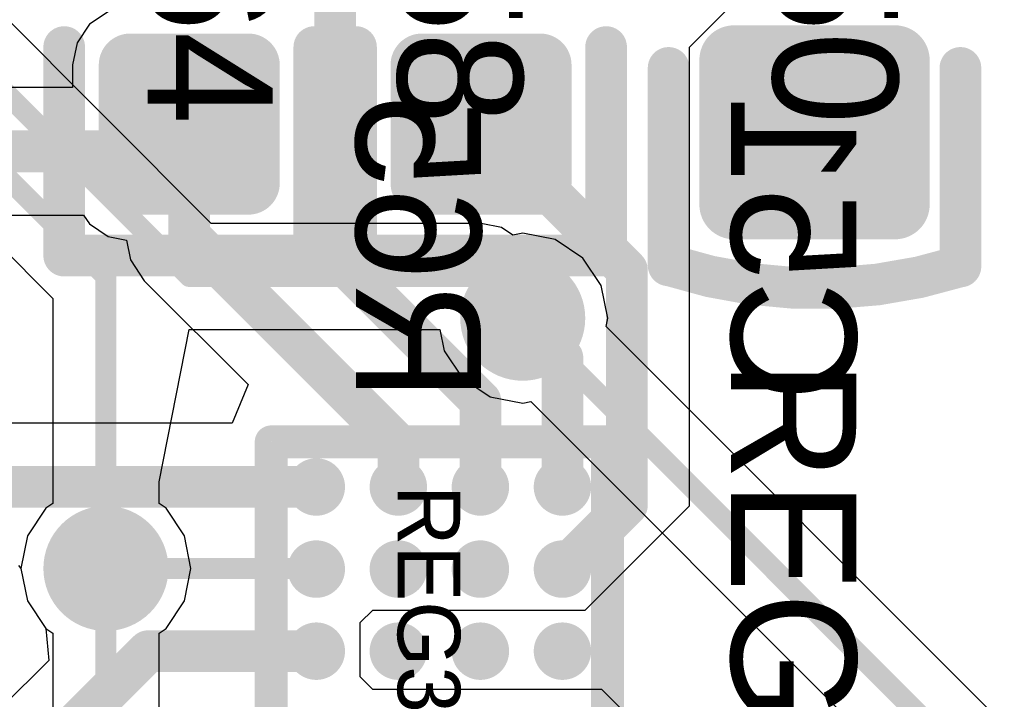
# Model space of a CAD drawing. Header units: millimetres. Extents: x 1.4 to 10.4, y 0 to 10.9.
# Tile 48 of 177: x 4.649 to 4.886, y 3.404 to 3.567. Entities that reach past the tile are written whole.
import ezdxf

# ---------------------------------------------------------------- set-up
doc = ezdxf.new("R2010")
doc.units = ezdxf.units.MM
doc.header["$MEASUREMENT"] = 0
for name, color, linetype in [('BottomLayer', 5, 'Continuous'), ('BottomOverlay', 54, 'Continuous'), ('DrillDrawing', 1, 'Continuous'), ('DrillGuide', 244, 'Continuous'), ('InternalPlane1', 76, 'Continuous'), ('InternalPlane2', 16, 'Continuous'), ('Mechanical31', 56, 'Continuous'), ('MultiLayer', 9, 'Continuous'), ('TopLayer', 1, 'Continuous'), ('TopOverlay', 2, 'Continuous'), ('TopPaste', 8, 'Continuous'), ('TopSolder', 216, 'Continuous')]:
    doc.layers.add(name, color=color, linetype=linetype)

msp = doc.modelspace()

# ---------------------------------------------------------------- linework, layer by layer
at = {"layer": 'BottomLayer'}
for p, q in [((4.69528, 3.51774), (4.63274, 3.58028)), ((4.59099, 3.56599), (4.65726, 3.49972)), ((4.76, 3.51774), (4.69528, 3.51774)), ((4.76488, 3.51677), (4.76, 3.51774)), ((4.76765, 3.51492), (4.76488, 3.51677)), ((4.77, 3.51539), (4.76765, 3.51492)), ((4.7778, 3.51384), (4.77, 3.51539)), ((4.78442, 3.50942), (4.7778, 3.51384)), ((4.78884, 3.5028), (4.78442, 3.50942)), ((4.79039, 3.495), (4.78884, 3.5028)), ((4.65726, 3.49972), (4.65726, 3.45054)), ((4.79, 3.49302), (4.79039, 3.495)), ((4.68274, 3.45578), (4.69, 3.49226)), ((4.69, 3.49226), (4.75015, 3.49226)), ((4.75015, 3.49226), (4.75116, 3.4872)), ((4.89901, 3.38401), (4.79, 3.49302)), ((4.75116, 3.4872), (4.75558, 3.48058)), ((4.75558, 3.48058), (4.7622, 3.47616)), ((4.7622, 3.47616), (4.77, 3.47461)), ((4.77, 3.47461), (4.77198, 3.475)), ((4.77198, 3.475), (4.87726, 3.36972)), ((4.68274, 3.45054), (4.68274, 3.45578)), ((4.65558, 3.44942), (4.65116, 3.4428)), ((4.65726, 3.45054), (4.65558, 3.44942)), ((4.68442, 3.44942), (4.68274, 3.45054)), ((4.68884, 3.4428), (4.68442, 3.44942)), ((4.65116, 3.4428), (4.64961, 3.435)), ((4.69039, 3.435), (4.68884, 3.4428)), ((4.64961, 3.435), (4.65116, 3.4272)), ((4.68884, 3.4272), (4.69039, 3.435)), ((4.65116, 3.4272), (4.65558, 3.42058)), ((4.68442, 3.42058), (4.68884, 3.4272)), ((4.65558, 3.42058), (4.65726, 3.41946)), ((4.68274, 3.41946), (4.68442, 3.42058)), ((4.65726, 3.41946), (4.65726, 3.23054)), ((4.68274, 3.23054), (4.68274, 3.41946))]:
    msp.add_line(p, q, dxfattribs=at)
at = {"layer": 'BottomLayer', "const_width": 0.005}
for points in [[(4.6, 3.575), (4.67, 3.505)], [(4.62, 3.575), (4.69, 3.505)], [(4.67, 3.435), (4.67, 3.505)], [(4.69, 3.505), (4.76, 3.505)], [(4.76, 3.505), (4.77, 3.495)], [(4.77, 3.495), (4.89, 3.375)], [(4.67, 3.215), (4.67, 3.435)]]:
    msp.add_lwpolyline(points, dxfattribs=at)
at = {"layer": 'BottomLayer'}
for points, const_width in [([(4.66875, 3.505, 1), (4.67125, 3.505, 1)], 0.0025), ([(4.66875, 3.505, 1), (4.67125, 3.505, 1)], 0.0025), ([(4.68875, 3.505, 1), (4.69125, 3.505, 1)], 0.0025), ([(4.68875, 3.505, 1), (4.69125, 3.505, 1)], 0.0025), ([(4.75875, 3.505, 1), (4.76125, 3.505, 1)], 0.0025), ([(4.75875, 3.505, 1), (4.76125, 3.505, 1)], 0.0025), ([(4.765, 3.495, 1), (4.775, 3.495, 1)], 0.01), ([(4.76875, 3.495, 1), (4.77125, 3.495, 1)], 0.0025), ([(4.76875, 3.495, 1), (4.77125, 3.495, 1)], 0.0025), ([(4.665, 3.435, 1), (4.675, 3.435, 1)], 0.01), ([(4.66875, 3.435, 1), (4.67125, 3.435, 1)], 0.0025), ([(4.66875, 3.435, 1), (4.67125, 3.435, 1)], 0.0025)]:
    msp.add_lwpolyline(points, format="xyb", close=True, dxfattribs=dict(at, const_width=const_width))
at = {"layer": 'DrillDrawing', "const_width": 0.005}
for points in [[(4.7675, 3.495, 1), (4.7725, 3.495, 1)], [(4.6675, 3.435, 1), (4.6725, 3.435, 1)]]:
    msp.add_lwpolyline(points, format="xyb", close=True, dxfattribs=at)
at = {"layer": 'DrillGuide', "const_width": 0.005}
for points in [[(4.7675, 3.495, 1), (4.7725, 3.495, 1)], [(4.6675, 3.435, 1), (4.6725, 3.435, 1)]]:
    msp.add_lwpolyline(points, format="xyb", close=True, dxfattribs=at)
at = {"layer": 'InternalPlane1', "const_width": 0.015}
for points in [[(4.7625, 3.495, 1), (4.7775, 3.495, 1)], [(4.6625, 3.435, 1), (4.6775, 3.435, 1)]]:
    msp.add_lwpolyline(points, format="xyb", close=True, dxfattribs=at)
at = {"layer": 'InternalPlane2', "const_width": 0.015}
for points in [[(4.7625, 3.495, 1), (4.7775, 3.495, 1)], [(4.6625, 3.435, 1), (4.6775, 3.435, 1)]]:
    msp.add_lwpolyline(points, format="xyb", close=True, dxfattribs=at)
at = {"layer": 'MultiLayer', "const_width": 0.01}
for points in [[(4.765, 3.495, 1), (4.775, 3.495, 1)], [(4.665, 3.435, 1), (4.675, 3.435, 1)]]:
    msp.add_lwpolyline(points, format="xyb", close=True, dxfattribs=at)
at = {"layer": 'TopLayer'}
for p, q in [((4.81, 3.56), (4.82, 3.57)), ((4.67054, 3.56847), (4.66606, 3.56547)), ((4.66606, 3.56547), (4.66307, 3.56099)), ((4.66307, 3.56099), (4.66202, 3.55571)), ((4.81, 3.45), (4.81, 3.56)), ((4.66202, 3.55571), (4.66202, 3.55029)), ((4.66202, 3.55029), (4.63737, 3.55029)), ((4.63737, 3.51971), (4.66465, 3.51971)), ((4.66465, 3.51971), (4.66606, 3.5176)), ((4.66606, 3.5176), (4.67054, 3.5146)), ((4.67054, 3.5146), (4.67492, 3.51373)), ((4.67492, 3.51373), (4.67587, 3.50895)), ((4.67587, 3.50895), (4.67919, 3.50398)), ((4.67919, 3.50398), (4.70411, 3.47906)), ((4.70411, 3.47906), (4.70028, 3.46982)), ((4.70028, 3.46982), (4.63737, 3.46982)), ((4.785, 3.425), (4.81, 3.45)), ((4.64903, 3.43571), (4.64961, 3.435)), ((4.64961, 3.435), (4.65116, 3.4272)), ((4.65116, 3.4272), (4.65558, 3.42058)), ((4.731, 3.422), (4.734, 3.425)), ((4.734, 3.425), (4.785, 3.425)), ((4.65558, 3.42058), (4.65633, 3.41296)), ((4.731, 3.409), (4.731, 3.422)), ((4.65633, 3.41296), (4.64499, 3.40162)), ((4.734, 3.406), (4.731, 3.409)), ((4.789, 3.406), (4.734, 3.406)), ((4.8, 3.395), (4.789, 3.406))]:
    msp.add_line(p, q, dxfattribs=at)
for points, const_width in [([(4.725, 3.51), (4.725, 3.66)], 0.01), ([(4.68346, 3.535), (4.69, 3.54154)], 0.01), ([(4.69, 3.5148), (4.69, 3.54154)], 0.01), ([(4.76, 3.54154), (4.795, 3.50654)], 0.01), ([(4.60543, 3.535), (4.68346, 3.535)], 0.01), ([(4.69, 3.5148), (4.74016, 3.46464)], 0.01), ([(4.725, 3.51), (4.75984, 3.47516)], 0.01), ([(4.795, 3.4502), (4.795, 3.50654)], 0.01), ([(4.77, 3.495), (4.77953, 3.48547)], 0.01), ([(4.77953, 3.45453), (4.77953, 3.48547)], 0.01), ([(4.75984, 3.45453), (4.75984, 3.47516)], 0.01), ([(4.74016, 3.45453), (4.74016, 3.46464)], 0.01), ([(4.60591, 3.45453), (4.72047, 3.45453)], 0.01), ([(4.77964, 3.43484), (4.795, 3.4502)], 0.01), ([(4.77953, 3.43484), (4.77964, 3.43484)], 0.01), ([(4.67, 3.435), (4.72031, 3.435)], 0.005), ([(4.72031, 3.435), (4.72047, 3.43484)], 0.005), ([(4.64, 3.375), (4.68016, 3.41516)], 0.01), ([(4.68016, 3.41516), (4.72047, 3.41516)], 0.01)]:
    msp.add_lwpolyline(points, dxfattribs=dict(at, const_width=const_width))
for points, const_width in [([(4.81854, 3.55689, 1), (4.82287, 3.55689, 1)], 0.00433), ([(4.85713, 3.55689, 1), (4.86146, 3.55689, 1)], 0.00433), ([(4.67406, 3.55571, 1), (4.6776, 3.55571, 1)], 0.00354), ([(4.7024, 3.55571, 1), (4.70594, 3.55571, 1)], 0.00354), ([(4.74406, 3.55571, 1), (4.7476, 3.55571, 1)], 0.00354), ([(4.7724, 3.55571, 1), (4.77594, 3.55571, 1)], 0.00354), ([(4.6875, 3.54154, 1), (4.6925, 3.54154, 1)], 0.005), ([(4.6875, 3.54154, 1), (4.6925, 3.54154, 1)], 0.005), ([(4.7575, 3.54154, 1), (4.7625, 3.54154, 1)], 0.005), ([(4.68096, 3.535, 1), (4.68596, 3.535, 1)], 0.005), ([(4.68096, 3.535, 1), (4.68596, 3.535, 1)], 0.005), ([(4.67406, 3.52736, 1), (4.6776, 3.52736, 1)], 0.00354), ([(4.7024, 3.52736, 1), (4.70594, 3.52736, 1)], 0.00354), ([(4.74406, 3.52736, 1), (4.7476, 3.52736, 1)], 0.00354), ([(4.7724, 3.52736, 1), (4.77594, 3.52736, 1)], 0.00354), ([(4.81854, 3.52224, 1), (4.82287, 3.52224, 1)], 0.00433), ([(4.85713, 3.52224, 1), (4.86146, 3.52224, 1)], 0.00433), ([(4.6875, 3.5148, 1), (4.6925, 3.5148, 1)], 0.005), ([(4.6875, 3.5148, 1), (4.6925, 3.5148, 1)], 0.005), ([(4.7225, 3.51, 1), (4.7275, 3.51, 1)], 0.005), ([(4.7225, 3.51, 1), (4.7275, 3.51, 1)], 0.005), ([(4.7925, 3.50654, 1), (4.7975, 3.50654, 1)], 0.005), ([(4.7925, 3.50654, 1), (4.7975, 3.50654, 1)], 0.005), ([(4.765, 3.495, 1), (4.775, 3.495, 1)], 0.01), ([(4.7675, 3.495, 1), (4.7725, 3.495, 1)], 0.005), ([(4.77703, 3.48547, 1), (4.78203, 3.48547, 1)], 0.005), ([(4.77703, 3.48547, 1), (4.78203, 3.48547, 1)], 0.005), ([(4.75734, 3.47516, 1), (4.76234, 3.47516, 1)], 0.005), ([(4.75734, 3.47516, 1), (4.76234, 3.47516, 1)], 0.005), ([(4.73766, 3.46464, 1), (4.74266, 3.46464, 1)], 0.005), ([(4.73766, 3.46464, 1), (4.74266, 3.46464, 1)], 0.005), ([(4.71797, 3.45453, 1), (4.72297, 3.45453, 1)], 0.005), ([(4.71801, 3.45453, 1), (4.72293, 3.45453, 1)], 0.00492), ([(4.73766, 3.45453, 1), (4.74266, 3.45453, 1)], 0.005), ([(4.7377, 3.45453, 1), (4.74262, 3.45453, 1)], 0.00492), ([(4.75734, 3.45453, 1), (4.76234, 3.45453, 1)], 0.005), ([(4.75738, 3.45453, 1), (4.7623, 3.45453, 1)], 0.00492), ([(4.77703, 3.45453, 1), (4.78203, 3.45453, 1)], 0.005), ([(4.77707, 3.45453, 1), (4.78199, 3.45453, 1)], 0.00492), ([(4.7925, 3.4502, 1), (4.7975, 3.4502, 1)], 0.005), ([(4.7925, 3.4502, 1), (4.7975, 3.4502, 1)], 0.005), ([(4.665, 3.435, 1), (4.675, 3.435, 1)], 0.01), ([(4.71801, 3.43484, 1), (4.72293, 3.43484, 1)], 0.00492), ([(4.7377, 3.43484, 1), (4.74262, 3.43484, 1)], 0.00492), ([(4.75738, 3.43484, 1), (4.7623, 3.43484, 1)], 0.00492), ([(4.77703, 3.43484, 1), (4.78203, 3.43484, 1)], 0.005), ([(4.77707, 3.43484, 1), (4.78199, 3.43484, 1)], 0.00492), ([(4.77714, 3.43484, 1), (4.78214, 3.43484, 1)], 0.005), ([(4.77714, 3.43484, 1), (4.78214, 3.43484, 1)], 0.005), ([(4.66875, 3.435, 1), (4.67125, 3.435, 1)], 0.0025), ([(4.71906, 3.435, 1), (4.72156, 3.435, 1)], 0.0025), ([(4.71906, 3.435, 1), (4.72156, 3.435, 1)], 0.0025), ([(4.71922, 3.43484, 1), (4.72172, 3.43484, 1)], 0.0025), ([(4.67766, 3.41516, 1), (4.68266, 3.41516, 1)], 0.005), ([(4.67766, 3.41516, 1), (4.68266, 3.41516, 1)], 0.005), ([(4.71797, 3.41516, 1), (4.72297, 3.41516, 1)], 0.005), ([(4.71801, 3.41516, 1), (4.72293, 3.41516, 1)], 0.00492), ([(4.7377, 3.41516, 1), (4.74262, 3.41516, 1)], 0.00492), ([(4.75738, 3.41516, 1), (4.7623, 3.41516, 1)], 0.00492), ([(4.77707, 3.41516, 1), (4.78199, 3.41516, 1)], 0.00492)]:
    msp.add_lwpolyline(points, format="xyb", close=True, dxfattribs=dict(at, const_width=const_width))
for points in [[(4.85929, 3.51791), (4.85929, 3.56122), (4.82071, 3.51791), (4.82071, 3.56122)], [(4.70417, 3.52382), (4.70417, 3.55925), (4.67583, 3.52382), (4.67583, 3.55925)], [(4.77417, 3.52382), (4.77417, 3.55925), (4.74583, 3.52382), (4.74583, 3.55925)], [(4.70772, 3.52736), (4.70772, 3.55571), (4.67228, 3.52736), (4.67228, 3.55571)], [(4.77772, 3.52736), (4.77772, 3.55571), (4.74228, 3.52736), (4.74228, 3.55571)], [(4.86362, 3.52224), (4.86362, 3.55689), (4.81638, 3.52224), (4.81638, 3.55689)]]:
    msp.add_solid(points, dxfattribs=at)
at = {"layer": 'TopOverlay'}
for points, const_width in [([(4.66, 3.51), (4.66, 3.56)], 0.01), ([(4.72, 3.51), (4.72, 3.56)], 0.01), ([(4.73, 3.51), (4.73, 3.56)], 0.01), ([(4.79, 3.51), (4.79, 3.56)], 0.01), ([(4.805, 3.50767), (4.805, 3.555)], 0.01), ([(4.875, 3.5074), (4.875, 3.555)], 0.01), ([(4.66, 3.51), (4.72, 3.51)], 0.01), ([(4.73, 3.51), (4.79, 3.51)], 0.01), ([(4.70965, 3.38465), (4.70965, 3.46535)], 0.00787), ([(4.70965, 3.46535), (4.79035, 3.46535)], 0.00787), ([(4.79035, 3.38465), (4.79035, 3.46535)], 0.00787)]:
    msp.add_lwpolyline(points, dxfattribs=dict(at, const_width=const_width))
for points, const_width in [([(4.6575, 3.56, 1), (4.6625, 3.56, 1)], 0.005), ([(4.7175, 3.56, 1), (4.7225, 3.56, 1)], 0.005), ([(4.7275, 3.56, 1), (4.7325, 3.56, 1)], 0.005), ([(4.7875, 3.56, 1), (4.7925, 3.56, 1)], 0.005), ([(4.8025, 3.555, 1), (4.8075, 3.555, 1)], 0.005), ([(4.8725, 3.555, 1), (4.8775, 3.555, 1)], 0.005), ([(4.6575, 3.51, 1), (4.6625, 3.51, 1)], 0.005), ([(4.6575, 3.51, 1), (4.6625, 3.51, 1)], 0.005), ([(4.7175, 3.51, 1), (4.7225, 3.51, 1)], 0.005), ([(4.7175, 3.51, 1), (4.7225, 3.51, 1)], 0.005), ([(4.7275, 3.51, 1), (4.7325, 3.51, 1)], 0.005), ([(4.7275, 3.51, 1), (4.7325, 3.51, 1)], 0.005), ([(4.7875, 3.51, 1), (4.7925, 3.51, 1)], 0.005), ([(4.7875, 3.51, 1), (4.7925, 3.51, 1)], 0.005), ([(4.8025, 3.50767, 1), (4.8075, 3.50767, 1)], 0.005), ([(4.80274, 3.50767, 1), (4.80774, 3.50767, 1)], 0.005), ([(4.87235, 3.5074, 1), (4.87735, 3.5074, 1)], 0.005), ([(4.8725, 3.5074, 1), (4.8775, 3.5074, 1)], 0.005), ([(4.70768, 3.46535, 1), (4.71161, 3.46535, 1)], 0.00394), ([(4.70768, 3.46535, 1), (4.71161, 3.46535, 1)], 0.00394), ([(4.78839, 3.46535, 1), (4.79232, 3.46535, 1)], 0.00394), ([(4.78839, 3.46535, 1), (4.79232, 3.46535, 1)], 0.00394)]:
    msp.add_lwpolyline(points, format="xyb", close=True, dxfattribs=dict(at, const_width=const_width))
at = {"layer": 'TopOverlay', "const_width": 0.01}
msp.add_lwpolyline([(4.87485, 3.5074, -0.154963), (4.80524, 3.50767)], format="xyb", dxfattribs=at)
at = {"layer": 'TopPaste'}
for points, const_width in [([(4.81854, 3.55689, 1), (4.82287, 3.55689, 1)], 0.00433), ([(4.85713, 3.55689, 1), (4.86146, 3.55689, 1)], 0.00433), ([(4.67406, 3.55571, 1), (4.6776, 3.55571, 1)], 0.00354), ([(4.7024, 3.55571, 1), (4.70594, 3.55571, 1)], 0.00354), ([(4.74406, 3.55571, 1), (4.7476, 3.55571, 1)], 0.00354), ([(4.7724, 3.55571, 1), (4.77594, 3.55571, 1)], 0.00354), ([(4.67406, 3.52736, 1), (4.6776, 3.52736, 1)], 0.00354), ([(4.7024, 3.52736, 1), (4.70594, 3.52736, 1)], 0.00354), ([(4.74406, 3.52736, 1), (4.7476, 3.52736, 1)], 0.00354), ([(4.7724, 3.52736, 1), (4.77594, 3.52736, 1)], 0.00354), ([(4.81854, 3.52224, 1), (4.82287, 3.52224, 1)], 0.00433), ([(4.85713, 3.52224, 1), (4.86146, 3.52224, 1)], 0.00433), ([(4.71801, 3.45453, 1), (4.72293, 3.45453, 1)], 0.00492), ([(4.7377, 3.45453, 1), (4.74262, 3.45453, 1)], 0.00492), ([(4.75738, 3.45453, 1), (4.7623, 3.45453, 1)], 0.00492), ([(4.77707, 3.45453, 1), (4.78199, 3.45453, 1)], 0.00492), ([(4.71801, 3.43484, 1), (4.72293, 3.43484, 1)], 0.00492), ([(4.7377, 3.43484, 1), (4.74262, 3.43484, 1)], 0.00492), ([(4.75738, 3.43484, 1), (4.7623, 3.43484, 1)], 0.00492), ([(4.77707, 3.43484, 1), (4.78199, 3.43484, 1)], 0.00492), ([(4.71801, 3.41516, 1), (4.72293, 3.41516, 1)], 0.00492), ([(4.7377, 3.41516, 1), (4.74262, 3.41516, 1)], 0.00492), ([(4.75738, 3.41516, 1), (4.7623, 3.41516, 1)], 0.00492), ([(4.77707, 3.41516, 1), (4.78199, 3.41516, 1)], 0.00492)]:
    msp.add_lwpolyline(points, format="xyb", close=True, dxfattribs=dict(at, const_width=const_width))
for points in [[(4.85929, 3.51791), (4.85929, 3.56122), (4.82071, 3.51791), (4.82071, 3.56122)], [(4.70417, 3.52382), (4.70417, 3.55925), (4.67583, 3.52382), (4.67583, 3.55925)], [(4.77417, 3.52382), (4.77417, 3.55925), (4.74583, 3.52382), (4.74583, 3.55925)], [(4.70772, 3.52736), (4.70772, 3.55571), (4.67228, 3.52736), (4.67228, 3.55571)], [(4.77772, 3.52736), (4.77772, 3.55571), (4.74228, 3.52736), (4.74228, 3.55571)], [(4.86362, 3.52224), (4.86362, 3.55689), (4.81638, 3.52224), (4.81638, 3.55689)]]:
    msp.add_solid(points, dxfattribs=at)
at = {"layer": 'TopSolder'}
for points, const_width in [([(4.81654, 3.55689, 1), (4.82487, 3.55689, 1)], 0.00833), ([(4.85513, 3.55689, 1), (4.86346, 3.55689, 1)], 0.00833), ([(4.67206, 3.55571, 1), (4.6796, 3.55571, 1)], 0.00754), ([(4.7004, 3.55571, 1), (4.70794, 3.55571, 1)], 0.00754), ([(4.74206, 3.55571, 1), (4.7496, 3.55571, 1)], 0.00754), ([(4.7704, 3.55571, 1), (4.77794, 3.55571, 1)], 0.00754), ([(4.67206, 3.52736, 1), (4.6796, 3.52736, 1)], 0.00754), ([(4.7004, 3.52736, 1), (4.70794, 3.52736, 1)], 0.00754), ([(4.74206, 3.52736, 1), (4.7496, 3.52736, 1)], 0.00754), ([(4.7704, 3.52736, 1), (4.77794, 3.52736, 1)], 0.00754), ([(4.81654, 3.52224, 1), (4.82487, 3.52224, 1)], 0.00833), ([(4.85513, 3.52224, 1), (4.86346, 3.52224, 1)], 0.00833), ([(4.71703, 3.45453, 1), (4.72392, 3.45453, 1)], 0.00689), ([(4.73671, 3.45453, 1), (4.7436, 3.45453, 1)], 0.00689), ([(4.7564, 3.45453, 1), (4.76329, 3.45453, 1)], 0.00689), ([(4.77608, 3.45453, 1), (4.78297, 3.45453, 1)], 0.00689), ([(4.71703, 3.43484, 1), (4.72392, 3.43484, 1)], 0.00689), ([(4.73671, 3.43484, 1), (4.7436, 3.43484, 1)], 0.00689), ([(4.7564, 3.43484, 1), (4.76329, 3.43484, 1)], 0.00689), ([(4.77608, 3.43484, 1), (4.78297, 3.43484, 1)], 0.00689), ([(4.71703, 3.41516, 1), (4.72392, 3.41516, 1)], 0.00689), ([(4.73671, 3.41516, 1), (4.7436, 3.41516, 1)], 0.00689), ([(4.7564, 3.41516, 1), (4.76329, 3.41516, 1)], 0.00689), ([(4.77608, 3.41516, 1), (4.78297, 3.41516, 1)], 0.00689)]:
    msp.add_lwpolyline(points, format="xyb", close=True, dxfattribs=dict(at, const_width=const_width))
for points in [[(4.85929, 3.51391), (4.85929, 3.56522), (4.82071, 3.51391), (4.82071, 3.56522)], [(4.70417, 3.51982), (4.70417, 3.56325), (4.67583, 3.51982), (4.67583, 3.56325)], [(4.77417, 3.51982), (4.77417, 3.56325), (4.74583, 3.51982), (4.74583, 3.56325)], [(4.71172, 3.52736), (4.71172, 3.55571), (4.66828, 3.52736), (4.66828, 3.55571)], [(4.78172, 3.52736), (4.78172, 3.55571), (4.73828, 3.52736), (4.73828, 3.55571)], [(4.86762, 3.52224), (4.86762, 3.55689), (4.81238, 3.52224), (4.81238, 3.55689)]]:
    msp.add_solid(points, dxfattribs=at)

# ---------------------------------------------------------------- texts
at = {"layer": 'BottomOverlay', "text_generation_flag": 2}
for s, p in [('R65', (4.73, 3.475)), ('C51', (4.82, 3.475))]:
    msp.add_text(s, height=0.03, rotation=270, dxfattribs=at).set_placement(p)
at = {"layer": 'Mechanical31'}
for s, height, p in [('C50', 0.03, (4.83, 3.615)), ('R64', 0.03, (4.68, 3.615)), ('R58', 0.03, (4.74, 3.615)), ('REG3', 0.015, (4.74, 3.455))]:
    msp.add_text(s, height=height, rotation=270, dxfattribs=at).set_placement(p)
at = {"layer": 'TopOverlay'}
msp.add_text('REG3', height=0.03, rotation=270, dxfattribs=at).set_placement((4.82, 3.485))

doc.saveas('drawing.dxf')
